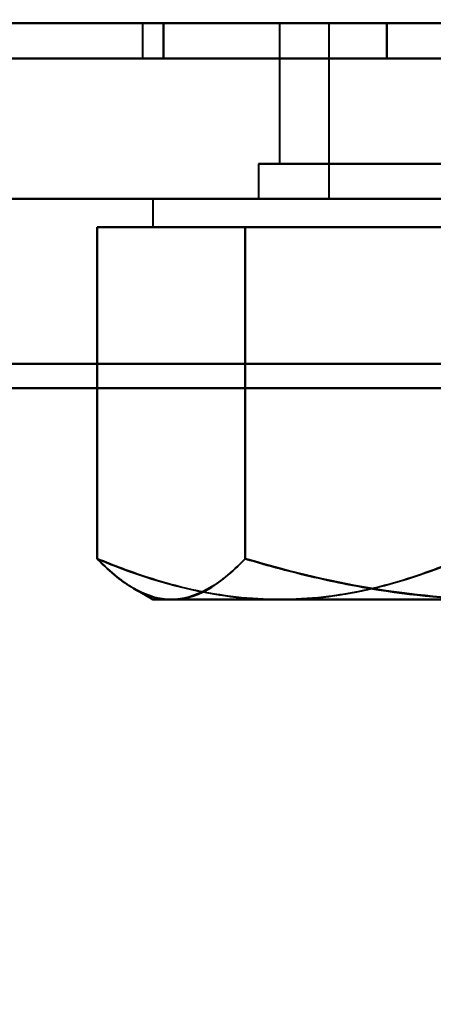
# Model space of a CAD drawing. Header units: millimetres. Extents: x -1110 to 1388, y -120 to 1267.
# Tile 11 of 88: x -311.39 to -305.51, y 114.91 to 128.92. Entities that reach past the tile are written whole.
import ezdxf

# ---------------------------------------------------------------- set-up
doc = ezdxf.new("R2010")
doc.units = ezdxf.units.MM
for name, color, linetype, lineweight in [('A-ANNO-DIMS', 211, 'Continuous', 30), ('A-ANNO-DIMS-20', 211, 'Continuous', 30), ('G-IMPT', 8, 'Continuous', 40)]:
    doc.layers.add(name, color=color, linetype=linetype, lineweight=lineweight)
doc.styles.add('Arial_1', font='arial.ttf', dxfattribs={"height": 60})
doc.dimstyles.new('Linéaire', dxfattribs={"dimscale": 304.8, "dimtxt": 61.215564, "dimasz": 0.131234, "dimexe": 0.131234, "dimexo": 0.131234, "dimgap": 0.131234, "dimtad": 1, "dimdec": 0, "dimzin": 0, "dimdsep": 46, "dimtxsty": 'Arial_1', "dimblk1": 'OBLIQUE', "dimblk2": 'OBLIQUE', "dimsah": 1, "dimcen": 0.09, "dimazin": 0, "dimtfac": 1, "dimtdec": 4, "dimtix": 1, "dimtmove": 0, "dimatfit": 3, "dimfxl": 1, "dimtvp": 1, "dimtfill": 1, "dimtolj": 1, "dimtzin": 0, "dimarcsym": 2})

# ---------------------------------------------------------------- blocks, each defined once
blk = doc.blocks.new('NEXA 1000 CALQUES_dwg-755156-Droite')
at = {"layer": 'G-IMPT'}
for p, q in [((-331.9, 128.872), (367.9, 128.872)), ((-309.65, 128.872), (-309.65, 128.372)), ((-309.65, 128.872), (-309.65, 128.372)), ((-309.65, 128.872), (-309.65, 128.372)), ((-309.65, 128.872), (-309.65, 128.372)), ((-309.65, 128.872), (-296.35, 128.872)), ((-309.65, 128.872), (-296.35, 128.872)), ((-296.35, 128.872), (-309.65, 128.872)), ((-296.35, 128.872), (-309.65, 128.872)), ((-309.65, 128.872), (-296.35, 128.872)), ((-309.65, 128.872), (-296.35, 128.872)), ((-296.35, 128.872), (-309.65, 128.872)), ((-296.35, 128.872), (-309.65, 128.872)), ((-309.65, 128.872), (-296.35, 128.872)), ((-309.65, 128.872), (-296.35, 128.872)), ((-296.35, 128.872), (-309.65, 128.872)), ((-296.35, 128.872), (-309.65, 128.872)), ((-309.65, 128.872), (-296.35, 128.872)), ((-309.65, 128.872), (-296.35, 128.872)), ((-296.35, 128.872), (-309.65, 128.872)), ((-296.35, 128.872), (-309.65, 128.872)), ((-307.7, 128.872), (-307.7, 126.872)), ((-307.7, 128.872), (-307.7, 126.872)), ((-307.7, 128.872), (-307.7, 126.872)), ((-307.7, 128.872), (-307.7, 126.872)), ((-303, 128.872), (-307.7, 128.872)), ((-307.7, 128.872), (-303, 128.872)), ((-303, 128.872), (-307.7, 128.872)), ((-307.7, 128.872), (-303, 128.872)), ((-303, 128.872), (-307.7, 128.872)), ((-307.7, 128.872), (-303, 128.872)), ((-303, 128.872), (-307.7, 128.872)), ((-307.7, 128.872), (-303, 128.872)), ((-307, 128.872), (-307, 126.372)), ((-307, 128.872), (-307, 126.372)), ((-307, 128.872), (-307, 126.372)), ((-307, 128.872), (-307, 126.372)), ((-303, 128.872), (-307, 128.872)), ((-307, 128.872), (-301.878, 128.872)), ((-303, 128.872), (-307, 128.872)), ((-307, 128.872), (-301.878, 128.872)), ((-303, 128.872), (-307, 128.872)), ((-307, 128.872), (-301.878, 128.872)), ((-303, 128.872), (-307, 128.872)), ((-307, 128.872), (-301.878, 128.872)), ((352, 128.372), (-333, 128.372)), ((-332.4, 128.372), (333.4, 128.372)), ((-332.4, 128.372), (368.4, 128.372)), ((-309.65, 128.372), (-303, 128.372)), ((-309.65, 128.372), (-296.35, 128.372)), ((-303, 128.372), (-309.65, 128.372)), ((-309.65, 128.372), (-303, 128.372)), ((-309.65, 128.372), (-296.35, 128.372)), ((-303, 128.372), (-309.65, 128.372)), ((-303, 128.372), (-309.65, 128.372)), ((-309.65, 128.372), (-303, 128.372)), ((-309.65, 128.372), (-296.35, 128.372)), ((-303, 128.372), (-309.65, 128.372)), ((-309.65, 128.372), (-303, 128.372)), ((-309.65, 128.372), (-296.35, 128.372)), ((-308, 126.872), (-308, 126.372)), ((-308, 126.872), (-308, 126.372)), ((-308, 126.872), (-308, 126.372)), ((-308, 126.872), (-308, 126.372)), ((-303, 126.872), (-308, 126.872)), ((-308, 126.872), (-303, 126.872)), ((-303, 126.872), (-308, 126.872)), ((-308, 126.872), (-303, 126.872)), ((-303, 126.872), (-308, 126.872)), ((-308, 126.872), (-303, 126.872)), ((-303, 126.872), (-308, 126.872)), ((-308, 126.872), (-303, 126.872)), ((-307.7, 126.872), (-300.65, 126.872)), ((-298.93, 126.872), (-307.7, 126.872)), ((-307.7, 126.872), (-300.65, 126.872)), ((-298.93, 126.872), (-307.7, 126.872)), ((-307.7, 126.872), (-300.65, 126.872)), ((-298.93, 126.872), (-307.7, 126.872)), ((-307.7, 126.872), (-300.65, 126.872)), ((-298.93, 126.872), (-307.7, 126.872)), ((-298.3, 126.872), (-307.07, 126.872)), ((-298.3, 126.872), (-307.07, 126.872)), ((-298.3, 126.872), (-307.07, 126.872)), ((-298.3, 126.872), (-307.07, 126.872)), ((352, 126.372), (-333, 126.372)), ((352, 126.372), (-333, 126.372)), ((-309.5, 126.372), (-309.5, 125.972)), ((-309.5, 126.372), (-309.5, 125.972)), ((-309.5, 126.372), (-309.5, 125.972)), ((-309.5, 126.372), (-309.5, 125.972)), ((-296.761, 126.372), (-309.5, 126.372)), ((-296.761, 126.372), (-309.5, 126.372)), ((-309.5, 126.372), (-296.761, 126.372)), ((-309.5, 126.372), (-296.761, 126.372)), ((-296.761, 126.372), (-309.5, 126.372)), ((-296.761, 126.372), (-309.5, 126.372)), ((-309.5, 126.372), (-296.761, 126.372)), ((-309.5, 126.372), (-296.761, 126.372)), ((-296.5, 126.372), (-309.239, 126.372)), ((-296.5, 126.372), (-309.239, 126.372)), ((-309.239, 126.372), (-296.5, 126.372)), ((-309.239, 126.372), (-296.5, 126.372)), ((-296.5, 126.372), (-309.239, 126.372)), ((-296.5, 126.372), (-309.239, 126.372)), ((-309.239, 126.372), (-296.5, 126.372)), ((-309.239, 126.372), (-296.5, 126.372)), ((-308, 126.372), (-303, 126.372)), ((-303, 126.372), (-308, 126.372)), ((-308, 126.372), (-303, 126.372)), ((-303, 126.372), (-308, 126.372)), ((-308, 126.372), (-303, 126.372)), ((-303, 126.372), (-308, 126.372)), ((-308, 126.372), (-303, 126.372)), ((-303, 126.372), (-308, 126.372)), ((-301.878, 126.372), (-307, 126.372)), ((-307, 126.372), (-301.878, 126.372)), ((-301.878, 126.372), (-307, 126.372)), ((-307, 126.372), (-301.878, 126.372)), ((-301.878, 126.372), (-307, 126.372)), ((-307, 126.372), (-301.878, 126.372)), ((-301.878, 126.372), (-307, 126.372)), ((-307, 126.372), (-301.878, 126.372)), ((-307.698, 125.972), (-309.5, 125.972)), ((-309.5, 125.972), (-307.698, 125.972)), ((-307.698, 125.972), (-309.5, 125.972)), ((-309.5, 125.972), (-307.698, 125.972)), ((-309.5, 125.972), (-307.698, 125.972)), ((-307.698, 125.972), (-309.5, 125.972)), ((-307.698, 125.972), (-309.5, 125.972)), ((-309.5, 125.972), (-307.698, 125.972)), ((-304.541, 125.972), (-309.239, 125.972)), ((-309.239, 125.972), (-304.541, 125.972)), ((-304.541, 125.972), (-309.239, 125.972)), ((-309.239, 125.972), (-304.541, 125.972)), ((-309.239, 125.972), (-304.541, 125.972)), ((-304.541, 125.972), (-309.239, 125.972)), ((-304.541, 125.972), (-309.239, 125.972)), ((-309.239, 125.972), (-304.541, 125.972)), ((-301.459, 125.972), (-307.698, 125.972)), ((-307.698, 125.972), (-301.459, 125.972)), ((-301.459, 125.972), (-307.698, 125.972)), ((-307.698, 125.972), (-301.459, 125.972)), ((-307.698, 125.972), (-301.459, 125.972)), ((-301.459, 125.972), (-307.698, 125.972)), ((-301.459, 125.972), (-307.698, 125.972)), ((-307.698, 125.972), (-301.459, 125.972)), ((-309.767, 120.827), (-309.5, 120.672)), ((-309.767, 120.827), (-309.5, 120.672)), ((-309.767, 120.827), (-309.5, 120.672)), ((-309.767, 120.827), (-309.5, 120.672)), ((-307.698, 120.672), (-309.5, 120.672)), ((-309.5, 120.672), (-307.698, 120.672)), ((-307.698, 120.672), (-309.5, 120.672)), ((-309.5, 120.672), (-307.698, 120.672)), ((-309.5, 120.672), (-307.698, 120.672)), ((-307.698, 120.672), (-309.5, 120.672)), ((-307.698, 120.672), (-309.5, 120.672)), ((-309.5, 120.672), (-307.698, 120.672)), ((-304.541, 120.672), (-309.239, 120.672)), ((-309.239, 120.672), (-304.541, 120.672)), ((-304.541, 120.672), (-309.239, 120.672)), ((-309.239, 120.672), (-304.541, 120.672)), ((-309.239, 120.672), (-304.541, 120.672)), ((-304.541, 120.672), (-309.239, 120.672)), ((-304.541, 120.672), (-309.239, 120.672)), ((-309.239, 120.672), (-304.541, 120.672)), ((-301.459, 120.672), (-307.698, 120.672)), ((-307.698, 120.672), (-301.459, 120.672)), ((-301.459, 120.672), (-307.698, 120.672)), ((-307.698, 120.672), (-301.459, 120.672)), ((-307.698, 120.672), (-301.459, 120.672)), ((-301.459, 120.672), (-307.698, 120.672)), ((-301.459, 120.672), (-307.698, 120.672)), ((-307.698, 120.672), (-301.459, 120.672))]:
    blk.add_line(p, q, dxfattribs=at)
at = {"layer": 'G-IMPT', "flags": 128}
for points in [[(333.4, 128.872), (166.95, 128.872), (0.5, 128.872), (-165.95, 128.872), (-332.4, 128.872)], [(-332.4, 128.872), (-165.95, 128.872), (0.5, 128.872), (166.95, 128.872), (333.4, 128.872)], [(-332.4, 128.872), (-157.2, 128.872), (18, 128.872), (193.2, 128.872), (368.4, 128.872)], [(368.4, 128.872), (193.2, 128.872), (18, 128.872), (-157.2, 128.872), (-332.4, 128.872)], [(333, 128.872), (166.75, 128.872), (0.5, 128.872), (-165.75, 128.872), (-332, 128.872)], [(-332, 128.872), (-165.75, 128.872), (0.5, 128.872), (166.75, 128.872), (333, 128.872)], [(333, 128.872), (166.75, 128.872), (0.5, 128.872), (-165.75, 128.872), (-332, 128.872)], [(-332, 128.872), (-165.75, 128.872), (0.5, 128.872), (166.75, 128.872), (333, 128.872)], [(-331.9, 128.872), (-156.95, 128.872), (18, 128.872), (192.95, 128.872), (367.9, 128.872)], [(367.9, 128.872), (192.95, 128.872), (18, 128.872), (-156.95, 128.872), (-331.9, 128.872)], [(367.9, 128.872), (192.95, 128.872), (18, 128.872), (-156.95, 128.872), (-331.9, 128.872)], [(-331.9, 128.872), (-156.95, 128.872), (18, 128.872), (192.95, 128.872), (367.9, 128.872)], [(367.9, 128.872), (192.95, 128.872), (18, 128.872), (-156.95, 128.872), (-331.9, 128.872)], [(-331.9, 128.872), (-156.95, 128.872), (18, 128.872), (192.95, 128.872), (367.9, 128.872)], [(-331.9, 128.872), (-156.95, 128.872), (18, 128.872), (192.95, 128.872), (367.9, 128.872)], [(367.9, 128.872), (192.95, 128.872), (18, 128.872), (-156.95, 128.872), (-331.9, 128.872)], [(-331.9, 128.872), (-156.95, 128.872), (18, 128.872), (192.95, 128.872), (367.9, 128.872)], [(367.9, 128.872), (192.95, 128.872), (18, 128.872), (-156.95, 128.872), (-331.9, 128.872)], [(367.9, 128.872), (192.95, 128.872), (18, 128.872), (-156.95, 128.872), (-331.9, 128.872)], [(-331.9, 128.872), (-156.95, 128.872), (18, 128.872), (192.95, 128.872), (367.9, 128.872)], [(-309.351, 128.872), (-308.557, 128.872), (-307.763, 128.872), (-306.969, 128.872), (-306.175, 128.872)], [(-309.351, 128.372), (-309.351, 128.497), (-309.351, 128.622), (-309.351, 128.747), (-309.351, 128.872)], [(-306.175, 128.872), (-306.969, 128.872), (-307.763, 128.872), (-308.557, 128.872), (-309.351, 128.872)], [(-309.351, 128.872), (-309.351, 128.747), (-309.351, 128.622), (-309.351, 128.497), (-309.351, 128.372)], [(-309.351, 128.872), (-308.557, 128.872), (-307.763, 128.872), (-306.969, 128.872), (-306.175, 128.872)], [(-306.175, 128.872), (-306.969, 128.872), (-307.763, 128.872), (-308.557, 128.872), (-309.351, 128.872)], [(-309.351, 128.872), (-308.557, 128.872), (-307.763, 128.872), (-306.969, 128.872), (-306.175, 128.872)], [(-309.351, 128.372), (-309.351, 128.497), (-309.351, 128.622), (-309.351, 128.747), (-309.351, 128.872)], [(-306.175, 128.872), (-306.969, 128.872), (-307.763, 128.872), (-308.557, 128.872), (-309.351, 128.872)], [(-309.351, 128.872), (-309.351, 128.747), (-309.351, 128.622), (-309.351, 128.497), (-309.351, 128.372)], [(-309.351, 128.872), (-308.557, 128.872), (-307.763, 128.872), (-306.969, 128.872), (-306.175, 128.872)], [(-306.175, 128.872), (-306.969, 128.872), (-307.763, 128.872), (-308.557, 128.872), (-309.351, 128.872)], [(-309.351, 128.872), (-308.557, 128.872), (-307.763, 128.872), (-306.969, 128.872), (-306.175, 128.872)], [(-309.351, 128.372), (-309.351, 128.497), (-309.351, 128.622), (-309.351, 128.747), (-309.351, 128.872)], [(-306.175, 128.872), (-306.969, 128.872), (-307.763, 128.872), (-308.557, 128.872), (-309.351, 128.872)], [(-309.351, 128.872), (-309.351, 128.747), (-309.351, 128.622), (-309.351, 128.497), (-309.351, 128.372)], [(-309.351, 128.872), (-308.557, 128.872), (-307.763, 128.872), (-306.969, 128.872), (-306.175, 128.872)], [(-306.175, 128.872), (-306.969, 128.872), (-307.763, 128.872), (-308.557, 128.872), (-309.351, 128.872)], [(-309.351, 128.872), (-308.557, 128.872), (-307.763, 128.872), (-306.969, 128.872), (-306.175, 128.872)], [(-309.351, 128.372), (-309.351, 128.497), (-309.351, 128.622), (-309.351, 128.747), (-309.351, 128.872)], [(-306.175, 128.872), (-306.969, 128.872), (-307.763, 128.872), (-308.557, 128.872), (-309.351, 128.872)], [(-309.351, 128.872), (-309.351, 128.747), (-309.351, 128.622), (-309.351, 128.497), (-309.351, 128.372)], [(-309.351, 128.872), (-308.557, 128.872), (-307.763, 128.872), (-306.969, 128.872), (-306.175, 128.872)], [(-306.175, 128.872), (-306.969, 128.872), (-307.763, 128.872), (-308.557, 128.872), (-309.351, 128.872)], [(-306.175, 128.872), (-306.175, 128.747), (-306.175, 128.622), (-306.175, 128.497), (-306.175, 128.372)], [(-306.175, 128.872), (-304.588, 128.872), (-303, 128.872), (-301.412, 128.872), (-299.825, 128.872)], [(-306.175, 128.372), (-306.175, 128.497), (-306.175, 128.622), (-306.175, 128.747), (-306.175, 128.872)], [(-299.825, 128.872), (-301.412, 128.872), (-303, 128.872), (-304.588, 128.872), (-306.175, 128.872)], [(-306.175, 128.872), (-306.175, 128.747), (-306.175, 128.622), (-306.175, 128.497), (-306.175, 128.372)], [(-306.175, 128.372), (-306.175, 128.497), (-306.175, 128.622), (-306.175, 128.747), (-306.175, 128.872)], [(-306.175, 128.872), (-304.588, 128.872), (-303, 128.872), (-301.412, 128.872), (-299.825, 128.872)], [(-299.825, 128.872), (-301.412, 128.872), (-303, 128.872), (-304.588, 128.872), (-306.175, 128.872)], [(-306.175, 128.872), (-306.175, 128.747), (-306.175, 128.622), (-306.175, 128.497), (-306.175, 128.372)], [(-306.175, 128.872), (-304.588, 128.872), (-303, 128.872), (-301.412, 128.872), (-299.825, 128.872)], [(-306.175, 128.372), (-306.175, 128.497), (-306.175, 128.622), (-306.175, 128.747), (-306.175, 128.872)], [(-299.825, 128.872), (-301.412, 128.872), (-303, 128.872), (-304.588, 128.872), (-306.175, 128.872)], [(-306.175, 128.872), (-306.175, 128.747), (-306.175, 128.622), (-306.175, 128.497), (-306.175, 128.372)], [(-306.175, 128.372), (-306.175, 128.497), (-306.175, 128.622), (-306.175, 128.747), (-306.175, 128.872)], [(-306.175, 128.872), (-304.588, 128.872), (-303, 128.872), (-301.412, 128.872), (-299.825, 128.872)], [(-299.825, 128.872), (-301.412, 128.872), (-303, 128.872), (-304.588, 128.872), (-306.175, 128.872)], [(-306.175, 128.872), (-306.175, 128.747), (-306.175, 128.622), (-306.175, 128.497), (-306.175, 128.372)], [(-306.175, 128.872), (-304.588, 128.872), (-303, 128.872), (-301.412, 128.872), (-299.825, 128.872)], [(-306.175, 128.372), (-306.175, 128.497), (-306.175, 128.622), (-306.175, 128.747), (-306.175, 128.872)], [(-299.825, 128.872), (-301.412, 128.872), (-303, 128.872), (-304.588, 128.872), (-306.175, 128.872)], [(-306.175, 128.872), (-306.175, 128.747), (-306.175, 128.622), (-306.175, 128.497), (-306.175, 128.372)], [(-306.175, 128.372), (-306.175, 128.497), (-306.175, 128.622), (-306.175, 128.747), (-306.175, 128.872)], [(-306.175, 128.872), (-304.588, 128.872), (-303, 128.872), (-301.412, 128.872), (-299.825, 128.872)], [(-299.825, 128.872), (-301.412, 128.872), (-303, 128.872), (-304.588, 128.872), (-306.175, 128.872)], [(-306.175, 128.872), (-306.175, 128.747), (-306.175, 128.622), (-306.175, 128.497), (-306.175, 128.372)], [(-306.175, 128.872), (-304.588, 128.872), (-303, 128.872), (-301.412, 128.872), (-299.825, 128.872)], [(-306.175, 128.372), (-306.175, 128.497), (-306.175, 128.622), (-306.175, 128.747), (-306.175, 128.872)], [(-299.825, 128.872), (-301.412, 128.872), (-303, 128.872), (-304.588, 128.872), (-306.175, 128.872)], [(-306.175, 128.872), (-306.175, 128.747), (-306.175, 128.622), (-306.175, 128.497), (-306.175, 128.372)], [(-306.175, 128.372), (-306.175, 128.497), (-306.175, 128.622), (-306.175, 128.747), (-306.175, 128.872)], [(-306.175, 128.872), (-304.588, 128.872), (-303, 128.872), (-301.412, 128.872), (-299.825, 128.872)], [(-299.825, 128.872), (-301.412, 128.872), (-303, 128.872), (-304.588, 128.872), (-306.175, 128.872)], [(-332.4, 128.372), (-161.3, 128.372), (9.8, 128.372), (180.9, 128.372), (352, 128.372)], [(333.4, 128.372), (166.95, 128.372), (0.5, 128.372), (-165.95, 128.372), (-332.4, 128.372)], [(-332.4, 128.372), (-165.95, 128.372), (0.5, 128.372), (166.95, 128.372), (333.4, 128.372)], [(-332.4, 128.372), (-165.95, 128.372), (0.5, 128.372), (166.95, 128.372), (333.4, 128.372)], [(352, 128.372), (180.9, 128.372), (9.8, 128.372), (-161.3, 128.372), (-332.4, 128.372)], [(333.4, 128.372), (166.95, 128.372), (0.5, 128.372), (-165.95, 128.372), (-332.4, 128.372)], [(-332.4, 128.372), (-165.95, 128.372), (0.5, 128.372), (166.95, 128.372), (333.4, 128.372)], [(333.4, 128.372), (166.95, 128.372), (0.5, 128.372), (-165.95, 128.372), (-332.4, 128.372)], [(-332.4, 128.372), (-157.2, 128.372), (18, 128.372), (193.2, 128.372), (368.4, 128.372)], [(352, 128.372), (180.9, 128.372), (9.8, 128.372), (-161.3, 128.372), (-332.4, 128.372)], [(-332.4, 128.372), (-161.3, 128.372), (9.8, 128.372), (180.9, 128.372), (352, 128.372)], [(368.4, 128.372), (193.2, 128.372), (18, 128.372), (-157.2, 128.372), (-332.4, 128.372)], [(333.4, 128.372), (166.95, 128.372), (0.5, 128.372), (-165.95, 128.372), (-332.4, 128.372)], [(-332.4, 128.372), (-165.95, 128.372), (0.5, 128.372), (166.95, 128.372), (333.4, 128.372)], [(-326, 128.372), (-161.15, 128.372), (3.7, 128.372), (168.55, 128.372), (333.4, 128.372)], [(333.4, 128.372), (168.55, 128.372), (3.7, 128.372), (-161.15, 128.372), (-326, 128.372)], [(333.4, 128.372), (168.55, 128.372), (3.7, 128.372), (-161.15, 128.372), (-326, 128.372)], [(-326, 128.372), (-161.15, 128.372), (3.7, 128.372), (168.55, 128.372), (333.4, 128.372)], [(333.4, 128.372), (168.55, 128.372), (3.7, 128.372), (-161.15, 128.372), (-326, 128.372)], [(-326, 128.372), (-161.15, 128.372), (3.7, 128.372), (168.55, 128.372), (333.4, 128.372)], [(-326, 128.372), (-161.15, 128.372), (3.7, 128.372), (168.55, 128.372), (333.4, 128.372)], [(333.4, 128.372), (168.55, 128.372), (3.7, 128.372), (-161.15, 128.372), (-326, 128.372)], [(-306.175, 128.372), (-306.969, 128.372), (-307.763, 128.372), (-308.557, 128.372), (-309.351, 128.372)], [(-309.351, 128.372), (-308.557, 128.372), (-307.763, 128.372), (-306.969, 128.372), (-306.175, 128.372)], [(-306.175, 128.372), (-306.969, 128.372), (-307.763, 128.372), (-308.557, 128.372), (-309.351, 128.372)], [(-309.351, 128.372), (-308.557, 128.372), (-307.763, 128.372), (-306.969, 128.372), (-306.175, 128.372)], [(-306.175, 128.372), (-306.969, 128.372), (-307.763, 128.372), (-308.557, 128.372), (-309.351, 128.372)], [(-309.351, 128.372), (-308.557, 128.372), (-307.763, 128.372), (-306.969, 128.372), (-306.175, 128.372)], [(-306.175, 128.372), (-306.969, 128.372), (-307.763, 128.372), (-308.557, 128.372), (-309.351, 128.372)], [(-309.351, 128.372), (-308.557, 128.372), (-307.763, 128.372), (-306.969, 128.372), (-306.175, 128.372)], [(-306.175, 128.372), (-306.969, 128.372), (-307.763, 128.372), (-308.557, 128.372), (-309.351, 128.372)], [(-306.175, 128.372), (-306.969, 128.372), (-307.763, 128.372), (-308.557, 128.372), (-309.351, 128.372)], [(-309.351, 128.372), (-308.557, 128.372), (-307.763, 128.372), (-306.969, 128.372), (-306.175, 128.372)], [(-309.351, 128.372), (-308.557, 128.372), (-307.763, 128.372), (-306.969, 128.372), (-306.175, 128.372)], [(-306.175, 128.372), (-306.969, 128.372), (-307.763, 128.372), (-308.557, 128.372), (-309.351, 128.372)], [(-306.175, 128.372), (-306.969, 128.372), (-307.763, 128.372), (-308.557, 128.372), (-309.351, 128.372)], [(-309.351, 128.372), (-308.557, 128.372), (-307.763, 128.372), (-306.969, 128.372), (-306.175, 128.372)], [(-309.351, 128.372), (-308.557, 128.372), (-307.763, 128.372), (-306.969, 128.372), (-306.175, 128.372)], [(-299.825, 128.372), (-301.412, 128.372), (-303, 128.372), (-304.588, 128.372), (-306.175, 128.372)], [(-306.175, 128.372), (-304.588, 128.372), (-303, 128.372), (-301.412, 128.372), (-299.825, 128.372)], [(-306.175, 128.372), (-304.588, 128.372), (-303, 128.372), (-301.412, 128.372), (-299.825, 128.372)], [(-299.825, 128.372), (-301.412, 128.372), (-303, 128.372), (-304.588, 128.372), (-306.175, 128.372)], [(-299.825, 128.372), (-301.412, 128.372), (-303, 128.372), (-304.588, 128.372), (-306.175, 128.372)], [(-306.175, 128.372), (-304.588, 128.372), (-303, 128.372), (-301.412, 128.372), (-299.825, 128.372)], [(-306.175, 128.372), (-304.588, 128.372), (-303, 128.372), (-301.412, 128.372), (-299.825, 128.372)], [(-299.825, 128.372), (-301.412, 128.372), (-303, 128.372), (-304.588, 128.372), (-306.175, 128.372)], [(-299.825, 128.372), (-301.412, 128.372), (-303, 128.372), (-304.588, 128.372), (-306.175, 128.372)], [(-306.175, 128.372), (-304.588, 128.372), (-303, 128.372), (-301.412, 128.372), (-299.825, 128.372)], [(-306.175, 128.372), (-304.588, 128.372), (-303, 128.372), (-301.412, 128.372), (-299.825, 128.372)], [(-299.825, 128.372), (-301.412, 128.372), (-303, 128.372), (-304.588, 128.372), (-306.175, 128.372)], [(-299.825, 128.372), (-301.412, 128.372), (-303, 128.372), (-304.588, 128.372), (-306.175, 128.372)], [(-306.175, 128.372), (-304.588, 128.372), (-303, 128.372), (-301.412, 128.372), (-299.825, 128.372)], [(-306.175, 128.372), (-304.588, 128.372), (-303, 128.372), (-301.412, 128.372), (-299.825, 128.372)], [(-299.825, 128.372), (-301.412, 128.372), (-303, 128.372), (-304.588, 128.372), (-306.175, 128.372)], [(352, 126.372), (180.75, 126.372), (9.5, 126.372), (-161.75, 126.372), (-333, 126.372)], [(-333, 126.372), (-161.75, 126.372), (9.5, 126.372), (180.75, 126.372), (352, 126.372)], [(-333, 126.372), (-161.75, 126.372), (9.5, 126.372), (180.75, 126.372), (352, 126.372)], [(352, 126.372), (180.75, 126.372), (9.5, 126.372), (-161.75, 126.372), (-333, 126.372)], [(-333, 126.372), (-161.75, 126.372), (9.5, 126.372), (180.75, 126.372), (352, 126.372)], [(352, 126.372), (180.75, 126.372), (9.5, 126.372), (-161.75, 126.372), (-333, 126.372)], [(352, 126.372), (180.75, 126.372), (9.5, 126.372), (-161.75, 126.372), (-333, 126.372)], [(-333, 126.372), (-161.75, 126.372), (9.5, 126.372), (180.75, 126.372), (352, 126.372)], [(-326, 126.372), (-158.25, 126.372), (9.5, 126.372), (177.25, 126.372), (345, 126.372)], [(345, 126.372), (177.25, 126.372), (9.5, 126.372), (-158.25, 126.372), (-326, 126.372)], [(345, 126.372), (177.25, 126.372), (9.5, 126.372), (-158.25, 126.372), (-326, 126.372)], [(-326, 126.372), (-158.25, 126.372), (9.5, 126.372), (177.25, 126.372), (345, 126.372)], [(345, 126.372), (177.25, 126.372), (9.5, 126.372), (-158.25, 126.372), (-326, 126.372)], [(-326, 126.372), (-158.25, 126.372), (9.5, 126.372), (177.25, 126.372), (345, 126.372)], [(-326, 126.372), (-158.25, 126.372), (9.5, 126.372), (177.25, 126.372), (345, 126.372)], [(345, 126.372), (177.25, 126.372), (9.5, 126.372), (-158.25, 126.372), (-326, 126.372)], [(-309.239, 125.972), (-309.502, 125.972), (-309.765, 125.972), (-310.029, 125.972), (-310.292, 125.972)], [(-310.292, 125.972), (-309.643, 125.972), (-308.995, 125.972), (-308.347, 125.972), (-307.698, 125.972)], [(-310.292, 121.253), (-310.292, 122.433), (-310.292, 123.613), (-310.292, 124.792), (-310.292, 125.972)], [(-310.292, 125.972), (-310.029, 125.972), (-309.765, 125.972), (-309.502, 125.972), (-309.239, 125.972)], [(-307.698, 125.972), (-308.347, 125.972), (-308.995, 125.972), (-309.643, 125.972), (-310.292, 125.972)], [(-310.292, 125.972), (-310.292, 124.792), (-310.292, 123.613), (-310.292, 122.433), (-310.292, 121.253)], [(-309.239, 125.972), (-309.502, 125.972), (-309.765, 125.972), (-310.029, 125.972), (-310.292, 125.972)], [(-310.292, 125.972), (-309.643, 125.972), (-308.995, 125.972), (-308.347, 125.972), (-307.698, 125.972)], [(-310.292, 121.253), (-310.292, 122.433), (-310.292, 123.613), (-310.292, 124.792), (-310.292, 125.972)], [(-310.292, 125.972), (-310.029, 125.972), (-309.765, 125.972), (-309.502, 125.972), (-309.239, 125.972)], [(-307.698, 125.972), (-308.347, 125.972), (-308.995, 125.972), (-309.643, 125.972), (-310.292, 125.972)], [(-310.292, 125.972), (-310.292, 124.792), (-310.292, 123.613), (-310.292, 122.433), (-310.292, 121.253)], [(-307.698, 125.972), (-308.347, 125.972), (-308.995, 125.972), (-309.643, 125.972), (-310.292, 125.972)], [(-310.292, 125.972), (-310.292, 124.792), (-310.292, 123.613), (-310.292, 122.433), (-310.292, 121.253)], [(-310.292, 121.253), (-310.292, 122.433), (-310.292, 123.613), (-310.292, 124.792), (-310.292, 125.972)], [(-310.292, 125.972), (-310.029, 125.972), (-309.765, 125.972), (-309.502, 125.972), (-309.239, 125.972)], [(-309.239, 125.972), (-309.502, 125.972), (-309.765, 125.972), (-310.029, 125.972), (-310.292, 125.972)], [(-310.292, 125.972), (-309.643, 125.972), (-308.995, 125.972), (-308.347, 125.972), (-307.698, 125.972)], [(-309.239, 125.972), (-309.502, 125.972), (-309.765, 125.972), (-310.029, 125.972), (-310.292, 125.972)], [(-310.292, 125.972), (-309.643, 125.972), (-308.995, 125.972), (-308.347, 125.972), (-307.698, 125.972)], [(-307.698, 125.972), (-308.347, 125.972), (-308.995, 125.972), (-309.643, 125.972), (-310.292, 125.972)], [(-310.292, 125.972), (-310.292, 124.792), (-310.292, 123.613), (-310.292, 122.433), (-310.292, 121.253)], [(-310.292, 121.253), (-310.292, 122.433), (-310.292, 123.613), (-310.292, 124.792), (-310.292, 125.972)], [(-310.292, 125.972), (-310.029, 125.972), (-309.765, 125.972), (-309.502, 125.972), (-309.239, 125.972)], [(-308.186, 125.972), (-308.45, 125.972), (-308.713, 125.972), (-308.976, 125.972), (-309.239, 125.972)], [(-309.239, 125.972), (-308.976, 125.972), (-308.713, 125.972), (-308.45, 125.972), (-308.186, 125.972)], [(-308.186, 125.972), (-308.45, 125.972), (-308.713, 125.972), (-308.976, 125.972), (-309.239, 125.972)], [(-309.239, 125.972), (-308.976, 125.972), (-308.713, 125.972), (-308.45, 125.972), (-308.186, 125.972)], [(-309.239, 125.972), (-308.976, 125.972), (-308.713, 125.972), (-308.45, 125.972), (-308.186, 125.972)], [(-308.186, 125.972), (-308.45, 125.972), (-308.713, 125.972), (-308.976, 125.972), (-309.239, 125.972)], [(-308.186, 125.972), (-308.45, 125.972), (-308.713, 125.972), (-308.976, 125.972), (-309.239, 125.972)], [(-309.239, 125.972), (-308.976, 125.972), (-308.713, 125.972), (-308.45, 125.972), (-308.186, 125.972)], [(-304.541, 125.972), (-305.452, 125.972), (-306.364, 125.972), (-307.275, 125.972), (-308.186, 125.972)], [(-308.186, 121.253), (-308.186, 122.433), (-308.186, 123.613), (-308.186, 124.792), (-308.186, 125.972)], [(-308.186, 125.972), (-307.275, 125.972), (-306.364, 125.972), (-305.452, 125.972), (-304.541, 125.972)], [(-308.186, 125.972), (-308.186, 124.792), (-308.186, 123.613), (-308.186, 122.433), (-308.186, 121.253)], [(-304.541, 125.972), (-305.452, 125.972), (-306.364, 125.972), (-307.275, 125.972), (-308.186, 125.972)], [(-308.186, 121.253), (-308.186, 122.433), (-308.186, 123.613), (-308.186, 124.792), (-308.186, 125.972)], [(-308.186, 125.972), (-307.275, 125.972), (-306.364, 125.972), (-305.452, 125.972), (-304.541, 125.972)], [(-308.186, 125.972), (-308.186, 124.792), (-308.186, 123.613), (-308.186, 122.433), (-308.186, 121.253)], [(-308.186, 125.972), (-308.186, 124.792), (-308.186, 123.613), (-308.186, 122.433), (-308.186, 121.253)], [(-308.186, 121.253), (-308.186, 122.433), (-308.186, 123.613), (-308.186, 124.792), (-308.186, 125.972)], [(-308.186, 125.972), (-307.275, 125.972), (-306.364, 125.972), (-305.452, 125.972), (-304.541, 125.972)], [(-304.541, 125.972), (-305.452, 125.972), (-306.364, 125.972), (-307.275, 125.972), (-308.186, 125.972)], [(-304.541, 125.972), (-305.452, 125.972), (-306.364, 125.972), (-307.275, 125.972), (-308.186, 125.972)], [(-308.186, 121.253), (-308.186, 122.433), (-308.186, 123.613), (-308.186, 124.792), (-308.186, 125.972)], [(-308.186, 125.972), (-307.275, 125.972), (-306.364, 125.972), (-305.452, 125.972), (-304.541, 125.972)], [(-308.186, 125.972), (-308.186, 124.792), (-308.186, 123.613), (-308.186, 122.433), (-308.186, 121.253)], [(-307.698, 125.972), (-307.05, 125.972), (-306.402, 125.972), (-305.754, 125.972), (-305.105, 125.972)], [(-305.105, 125.972), (-305.754, 125.972), (-306.402, 125.972), (-307.05, 125.972), (-307.698, 125.972)], [(-307.698, 125.972), (-307.05, 125.972), (-306.402, 125.972), (-305.754, 125.972), (-305.105, 125.972)], [(-305.105, 125.972), (-305.754, 125.972), (-306.402, 125.972), (-307.05, 125.972), (-307.698, 125.972)], [(-305.105, 125.972), (-305.754, 125.972), (-306.402, 125.972), (-307.05, 125.972), (-307.698, 125.972)], [(-307.698, 125.972), (-307.05, 125.972), (-306.402, 125.972), (-305.754, 125.972), (-305.105, 125.972)], [(-307.698, 125.972), (-307.05, 125.972), (-306.402, 125.972), (-305.754, 125.972), (-305.105, 125.972)], [(-305.105, 125.972), (-305.754, 125.972), (-306.402, 125.972), (-307.05, 125.972), (-307.698, 125.972)], [(-333, 124.025), (-161.75, 124.025), (9.5, 124.025), (180.75, 124.025), (352, 124.025)], [(352, 124.025), (180.75, 124.025), (9.5, 124.025), (-161.75, 124.025), (-333, 124.025)], [(352, 124.025), (180.75, 124.025), (9.5, 124.025), (-161.75, 124.025), (-333, 124.025)], [(-333, 124.025), (-161.75, 124.025), (9.5, 124.025), (180.75, 124.025), (352, 124.025)], [(352, 124.025), (180.75, 124.025), (9.5, 124.025), (-161.75, 124.025), (-333, 124.025)], [(-333, 124.025), (-161.75, 124.025), (9.5, 124.025), (180.75, 124.025), (352, 124.025)], [(-333, 124.025), (-161.75, 124.025), (9.5, 124.025), (180.75, 124.025), (352, 124.025)], [(352, 124.025), (180.75, 124.025), (9.5, 124.025), (-161.75, 124.025), (-333, 124.025)], [(-333, 123.678), (-161.75, 123.678), (9.5, 123.678), (180.75, 123.678), (352, 123.678)], [(352, 123.678), (180.75, 123.678), (9.5, 123.678), (-161.75, 123.678), (-333, 123.678)], [(352, 123.678), (180.75, 123.678), (9.5, 123.678), (-161.75, 123.678), (-333, 123.678)], [(352, 123.678), (180.75, 123.678), (9.5, 123.678), (-161.75, 123.678), (-333, 123.678)], [(-333, 123.678), (-161.75, 123.678), (9.5, 123.678), (180.75, 123.678), (352, 123.678)], [(-333, 123.678), (-161.75, 123.678), (9.5, 123.678), (180.75, 123.678), (352, 123.678)]]:
    blk.add_lwpolyline(points, dxfattribs=at)
at = {"layer": 'G-IMPT'}
for points in [[(-309.239, 120.672), (-309.407, 120.673), (-309.74, 120.766), (-310.098, 121.054), (-310.292, 121.253)], [(-310.292, 121.253), (-309.816, 121.054), (-308.932, 120.766), (-308.111, 120.673), (-307.698, 120.672)], [(-309.239, 120.672), (-309.407, 120.673), (-309.74, 120.766), (-310.098, 121.054), (-310.292, 121.253)], [(-310.292, 121.253), (-309.816, 121.054), (-308.932, 120.766), (-308.111, 120.673), (-307.698, 120.672)], [(-310.292, 121.253), (-309.816, 121.054), (-308.932, 120.766), (-308.111, 120.673), (-307.698, 120.672)], [(-309.239, 120.672), (-309.407, 120.673), (-309.74, 120.766), (-310.098, 121.054), (-310.292, 121.253)], [(-310.292, 121.253), (-309.816, 121.054), (-308.932, 120.766), (-308.111, 120.673), (-307.698, 120.672)], [(-309.239, 120.672), (-309.407, 120.673), (-309.74, 120.766), (-310.098, 121.054), (-310.292, 121.253)], [(-308.186, 121.253), (-308.38, 121.054), (-308.738, 120.766), (-309.072, 120.673), (-309.239, 120.672)], [(-308.186, 121.253), (-308.38, 121.054), (-308.738, 120.766), (-309.072, 120.673), (-309.239, 120.672)], [(-308.186, 121.253), (-308.38, 121.054), (-308.738, 120.766), (-309.072, 120.673), (-309.239, 120.672)], [(-308.186, 121.253), (-308.38, 121.054), (-308.738, 120.766), (-309.072, 120.673), (-309.239, 120.672)], [(-304.541, 120.672), (-305.121, 120.673), (-306.275, 120.766), (-307.517, 121.054), (-308.186, 121.253)], [(-304.541, 120.672), (-305.121, 120.673), (-306.275, 120.766), (-307.517, 121.054), (-308.186, 121.253)], [(-304.541, 120.672), (-305.121, 120.673), (-306.275, 120.766), (-307.517, 121.054), (-308.186, 121.253)], [(-304.541, 120.672), (-305.121, 120.673), (-306.275, 120.766), (-307.517, 121.054), (-308.186, 121.253)], [(-307.698, 120.672), (-307.286, 120.673), (-306.465, 120.766), (-305.581, 121.054), (-305.105, 121.253)], [(-307.698, 120.672), (-307.286, 120.673), (-306.465, 120.766), (-305.581, 121.054), (-305.105, 121.253)], [(-307.698, 120.672), (-307.286, 120.673), (-306.465, 120.766), (-305.581, 121.054), (-305.105, 121.253)], [(-307.698, 120.672), (-307.286, 120.673), (-306.465, 120.766), (-305.581, 121.054), (-305.105, 121.253)]]:
    blk.add_open_spline(points, degree=3, dxfattribs=at)
for points, knots in [([(-307.698, 120.672), (-308.115, 120.671), (-308.721, 120.74), (-309.588, 120.979), (-310.052, 121.153), (-310.292, 121.253)], [0, 0, 0, 0, 0.5, 0.75, 1, 1, 1, 1]), ([(-310.292, 121.253), (-310.195, 121.153), (-310.004, 120.979), (-309.65, 120.74), (-309.407, 120.671), (-309.239, 120.672)], [0, 0, 0, 0, 0.25, 0.5, 1, 1, 1, 1]), ([(-307.698, 120.672), (-308.115, 120.671), (-308.721, 120.74), (-309.588, 120.979), (-310.052, 121.153), (-310.292, 121.253)], [0, 0, 0, 0, 0.5, 0.75, 1, 1, 1, 1]), ([(-310.292, 121.253), (-310.195, 121.153), (-310.004, 120.979), (-309.65, 120.74), (-309.407, 120.671), (-309.239, 120.672)], [0, 0, 0, 0, 0.25, 0.5, 1, 1, 1, 1]), ([(-310.292, 121.253), (-310.195, 121.153), (-310.004, 120.979), (-309.65, 120.74), (-309.407, 120.671), (-309.239, 120.672)], [0, 0, 0, 0, 0.25, 0.5, 1, 1, 1, 1]), ([(-307.698, 120.672), (-308.115, 120.671), (-308.721, 120.74), (-309.588, 120.979), (-310.052, 121.153), (-310.292, 121.253)], [0, 0, 0, 0, 0.5, 0.75, 1, 1, 1, 1]), ([(-310.292, 121.253), (-310.195, 121.153), (-310.004, 120.979), (-309.65, 120.74), (-309.407, 120.671), (-309.239, 120.672)], [0, 0, 0, 0, 0.25, 0.5, 1, 1, 1, 1]), ([(-307.698, 120.672), (-308.115, 120.671), (-308.721, 120.74), (-309.588, 120.979), (-310.052, 121.153), (-310.292, 121.253)], [0, 0, 0, 0, 0.5, 0.75, 1, 1, 1, 1]), ([(-309.239, 120.672), (-309.068, 120.671), (-308.817, 120.74), (-308.468, 120.979), (-308.285, 121.153), (-308.186, 121.253)], [0, 0, 0, 0, 0.5, 0.75, 1, 1, 1, 1]), ([(-309.239, 120.672), (-309.068, 120.671), (-308.817, 120.74), (-308.468, 120.979), (-308.285, 121.153), (-308.186, 121.253)], [0, 0, 0, 0, 0.5, 0.75, 1, 1, 1, 1]), ([(-309.239, 120.672), (-309.068, 120.671), (-308.817, 120.74), (-308.468, 120.979), (-308.285, 121.153), (-308.186, 121.253)], [0, 0, 0, 0, 0.5, 0.75, 1, 1, 1, 1]), ([(-309.239, 120.672), (-309.068, 120.671), (-308.817, 120.74), (-308.468, 120.979), (-308.285, 121.153), (-308.186, 121.253)], [0, 0, 0, 0, 0.5, 0.75, 1, 1, 1, 1]), ([(-308.186, 121.253), (-307.849, 121.153), (-307.2, 120.979), (-305.983, 120.74), (-305.127, 120.671), (-304.541, 120.672)], [0, 0, 0, 0, 0.25, 0.5, 1, 1, 1, 1]), ([(-308.186, 121.253), (-307.849, 121.153), (-307.2, 120.979), (-305.983, 120.74), (-305.127, 120.671), (-304.541, 120.672)], [0, 0, 0, 0, 0.25, 0.5, 1, 1, 1, 1]), ([(-308.186, 121.253), (-307.849, 121.153), (-307.2, 120.979), (-305.983, 120.74), (-305.127, 120.671), (-304.541, 120.672)], [0, 0, 0, 0, 0.25, 0.5, 1, 1, 1, 1]), ([(-308.186, 121.253), (-307.849, 121.153), (-307.2, 120.979), (-305.983, 120.74), (-305.127, 120.671), (-304.541, 120.672)], [0, 0, 0, 0, 0.25, 0.5, 1, 1, 1, 1]), ([(-305.105, 121.253), (-305.347, 121.153), (-305.804, 120.979), (-306.667, 120.74), (-307.28, 120.671), (-307.698, 120.672)], [0, 0, 0, 0, 0.25, 0.5, 1, 1, 1, 1]), ([(-305.105, 121.253), (-305.347, 121.153), (-305.804, 120.979), (-306.667, 120.74), (-307.28, 120.671), (-307.698, 120.672)], [0, 0, 0, 0, 0.25, 0.5, 1, 1, 1, 1]), ([(-305.105, 121.253), (-305.347, 121.153), (-305.804, 120.979), (-306.667, 120.74), (-307.28, 120.671), (-307.698, 120.672)], [0, 0, 0, 0, 0.25, 0.5, 1, 1, 1, 1]), ([(-305.105, 121.253), (-305.347, 121.153), (-305.804, 120.979), (-306.667, 120.74), (-307.28, 120.671), (-307.698, 120.672)], [0, 0, 0, 0, 0.25, 0.5, 1, 1, 1, 1])]:
    blk.add_open_spline(points, degree=3, knots=knots, dxfattribs=at)
blk = doc.blocks.new('DIMBLOCK1-Droite')
at = {"layer": 'A-ANNO-DIMS-20'}
for p, q in [((-370, 134.913), (-370, 174.913)), ((0, 134.913), (0, 174.913)), ((-370, 134.913), (0, 134.913)), ((-370, 134.913), (-370, 123.197)), ((0, 134.913), (0, 123.197))]:
    blk.add_line(p, q, dxfattribs=at)
at = {"layer": 'A-ANNO-DIMS-20', "lineweight": 50}
for p, q in [((-370, 134.913), (-350, 154.913)), ((0, 134.913), (20, 154.913)), ((-370, 134.913), (-390, 114.913)), ((0, 134.913), (-20, 114.913))]:
    blk.add_line(p, q, dxfattribs=at)
at = {"layer": 'A-ANNO-DIMS-20', "color": 0, "insert": (-254.221, 252.807), "char_height": 60, "width": 166.12962, "attachment_point": 1, "line_spacing_factor": 0.941778, "style": 'Arial_1', "bg_fill": 3, "box_fill_scale": 1.25, "bg_fill_color": 256, "bg_fill_true_color": 13158600, "bg_fill_transparency": 0}
blk.add_mtext('370', dxfattribs=at)
blk = doc.blocks.new('_Oblique')
at = {"color": 0, "linetype": 'ByBlock', "lineweight": -2}
blk.add_line((-0.5, -0.5), (0.5, 0.5), dxfattribs=at)

msp = doc.modelspace()

# ---------------------------------------------------------------- block references
at = {"layer": 'G-IMPT'}
msp.add_blockref('NEXA 1000 CALQUES_dwg-755156-Droite', (0, 0), dxfattribs=at)

# ---------------------------------------------------------------- next in the draw order: dimensions: what is measured, and where the dimension line sits
at = {"layer": 'A-ANNO-DIMS'}
dim = msp.add_linear_dim(base=(0, 134.913), p1=(-370, 163.197), p2=(0, 163.197), dimstyle='Linéaire', override={"dimpost": '<>', "dimfxl": 370}, dxfattribs=at)
dim.commit()
dim.dimension.update_dxf_attribs({"geometry": 'DIMBLOCK1-Droite', "text_midpoint": (-185, 205.568)})

# ---------------------------------------------------------------- next in the draw order: linework, layer by layer
at = {"color": 94, "lineweight": 30}
for p, q in [((610.1, 128.372), (-609.1, 128.372)), ((-609.1, 128.372), (610.1, 128.372))]:
    msp.add_line(p, q, dxfattribs=at)

doc.saveas('drawing.dxf')
